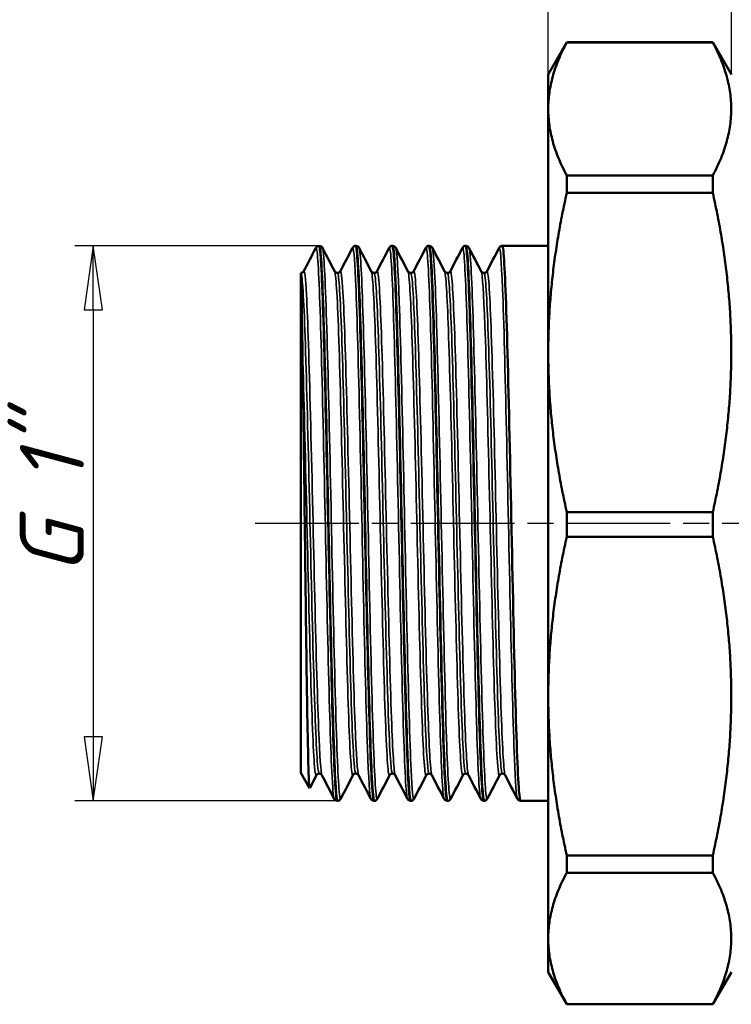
# Model space of a CAD drawing. Header units: millimetres. Extents: x 0 to 437, y -67 to 297.
# Tile 8 of 13: x 35 to 74, y 197 to 251. Entities that reach past the tile are written whole.
import ezdxf

# ---------------------------------------------------------------- set-up
doc = ezdxf.new("R2010")
doc.units = ezdxf.units.MM
doc.linetypes.add('CHAIN', pattern=[0.7087, 0.4724, -0.0591, 0.1181, -0.0591])
for name, color, linetype, lineweight in [('Видимые тонкие (ГОСТ)', 7, 'Continuous', 35), ('Видимый контур (ГОСТ)', 7, 'Continuous', 50), ('Осевая линия (ГОСТ)', 7, 'Continuous', 25), ('Размер (ГОСТ)', 7, 'Continuous', 25)]:
    doc.layers.add(name, color=color, linetype=linetype, lineweight=lineweight)
doc.styles.add('Обычный текст (ГОСТ)', font='GOST Common Italic.ttf')
doc.dimstyles.new('Обычный (ГОСТ)', dxfattribs={"dimtxt": 3.5, "dimasz": 3.5, "dimexe": 1, "dimexo": 0, "dimgap": 0.5, "dimtad": 1, "dimrnd": 1e-08, "dimtxsty": 'Обычный текст (ГОСТ)', "dimblk": 'Filled-1', "dimcen": 0.09, "dimdle": 15, "dimclrd": 256, "dimclre": 256, "dimclrt": 256, "dimazin": 2, "dimtfac": 0.714286, "dimtdec": 3, "dimtmove": 0, "dimatfit": 3, "dimfxl": 1, "dimtolj": 1, "dimlwd": 25, "dimlwe": 25, "dimarcsym": 0})

# ---------------------------------------------------------------- blocks, each defined once
blk = doc.blocks.new('Filled-1')
at = {"color": 0}
for p, q in [((0, 0), (-1, 0.143)), ((-1, 0.143), (-1, -0.143)), ((-1, 0), (0, 0)), ((-1, -0.143), (0, 0))]:
    blk.add_line(p, q, dxfattribs=at)
at = {"color": 0, "flags": 128}
blk.add_lwpolyline([(-1, -0.143), (0, 0), (-1, 0.143), (-1, -0.143)], dxfattribs=at)
at = {"color": 0}
blk.add_solid([(-1, -0.143), (0, 0), (-1, 0.143), (-1, -0.143)], dxfattribs=at)
blk = doc.blocks.new('*D11')
at = {"layer": 'Defpoints', "color": 0, "linetype": 'Continuous', "transparency": 16777216}
for p in [(64.313, 263.092), (64.313, 248.092), (74.313, 248.092)]:
    blk.add_point(p, dxfattribs=at)
at = {"layer": 'Размер (ГОСТ)', "linetype": 'Continuous', "lineweight": 25, "transparency": 16777216}
for p, q in [((64.313, 248.092), (64.313, 264.092)), ((74.313, 248.092), (74.313, 264.092)), ((60.813, 263.092), (57.313, 263.092)), ((64.313, 263.092), (67.813, 263.092)), ((70.813, 263.092), (67.813, 263.092)), ((74.313, 263.092), (70.813, 263.092)), ((77.813, 263.092), (81.313, 263.092))]:
    blk.add_line(p, q, dxfattribs=at)
at = {"layer": 'Размер (ГОСТ)', "linetype": 'Continuous', "lineweight": 25, "transparency": 16777216, "xscale": 3.5, "yscale": 3.5, "zscale": 3.5}
blk.add_blockref('Filled-1', (64.313, 263.092), dxfattribs=at)
at = {"layer": 'Размер (ГОСТ)', "linetype": 'Continuous', "lineweight": 25, "transparency": 16777216, "xscale": 3.5, "yscale": 3.5, "zscale": 3.5, "rotation": 180}
blk.add_blockref('Filled-1', (74.313, 263.092), dxfattribs=at)
at = {"layer": 'Размер (ГОСТ)', "linetype": 'Continuous', "lineweight": 25, "transparency": 16777216, "insert": (66.799, 267.092), "char_height": 3.5, "attachment_point": 1, "style": 'Обычный текст (ГОСТ)'}
blk.add_mtext('\\A1;10', dxfattribs=at)
blk = doc.blocks.new('*D15')
at = {"layer": 'Defpoints', "color": 0, "linetype": 'Continuous', "transparency": 16777216}
for p in [(51.821, 238.745), (39.479, 208.455), (52.804, 208.455)]:
    blk.add_point(p, dxfattribs=at)
at = {"layer": 'Размер (ГОСТ)', "linetype": 'Continuous', "lineweight": 25, "transparency": 16777216}
for p, q in [((51.821, 238.745), (38.479, 238.745)), ((39.479, 235.245), (39.479, 211.955)), ((52.804, 208.455), (38.479, 208.455))]:
    blk.add_line(p, q, dxfattribs=at)
at = {"layer": 'Размер (ГОСТ)', "linetype": 'Continuous', "lineweight": 25, "transparency": 16777216, "xscale": 3.5, "yscale": 3.5, "zscale": 3.5}
for p, rotation in [((39.479, 238.745), 90), ((39.479, 208.455), 270)]:
    blk.add_blockref('Filled-1', p, dxfattribs=dict(at, rotation=rotation))
at = {"layer": 'Размер (ГОСТ)', "linetype": 'Continuous', "lineweight": 25, "transparency": 16777216, "insert": (35.477, 218.694), "char_height": 3.5, "attachment_point": 1, "rotation": 90, "style": 'Обычный текст (ГОСТ)'}
blk.add_mtext('\\A1; \\fGOST Common|b0|i1;\\H3.5000;G 1"', dxfattribs=at)

msp = doc.modelspace()

# ---------------------------------------------------------------- linework, layer by layer
at = {"layer": 'Видимые тонкие (ГОСТ)'}
for points, knots in [([(51.635, 238.635), (51.708, 238.749), (51.78, 237.657), (51.852, 235.595), (51.925, 233.534), (51.997, 230.519), (52.069, 227.204), (52.141, 223.89), (52.213, 220.298), (52.286, 217.208), (52.358, 214.119), (52.43, 211.552), (52.502, 210.063), (52.546, 209.164), (52.59, 208.662), (52.633, 208.576)], [3.108305, 3.108305, 3.108305, 3.108305, 3.789479, 3.789479, 3.789479, 4.470439, 4.470439, 4.470439, 5.15119, 5.15119, 5.15119, 5.831735, 5.831735, 5.831735, 6.242562, 6.242562, 6.242562, 6.242562]), ([(51.992, 238.624), (52.018, 238.578), (52.043, 238.392), (52.068, 238.064), (52.14, 237.127), (52.212, 235.04), (52.284, 232.254), (52.356, 229.468), (52.428, 226.003), (52.5, 222.605), (52.572, 219.208), (52.645, 215.902), (52.717, 213.399), (52.789, 210.897), (52.861, 209.216), (52.933, 208.718), (52.953, 208.58), (52.972, 208.533), (52.992, 208.573)], [9.465401, 9.465401, 9.465401, 9.465401, 9.70337, 9.70337, 9.70337, 10.382643, 10.382643, 10.382643, 11.06174, 11.06174, 11.06174, 11.740668, 11.740668, 11.740668, 12.419428, 12.419428, 12.419428, 12.606993, 12.606993, 12.606993, 12.606993]), ([(53.633, 238.627), (53.689, 238.728), (53.745, 238.135), (53.801, 236.901), (53.873, 235.309), (53.945, 232.663), (54.017, 229.533), (54.089, 226.404), (54.161, 222.813), (54.233, 219.535), (54.305, 216.257), (54.377, 213.314), (54.449, 211.341), (54.511, 209.662), (54.572, 208.694), (54.633, 208.57)], [9.384155, 9.384155, 9.384155, 9.384155, 9.910913, 9.910913, 9.910913, 10.590132, 10.590132, 10.590132, 11.269177, 11.269177, 11.269177, 11.948053, 11.948053, 11.948053, 12.525748, 12.525748, 12.525748, 12.525748]), ([(53.992, 238.63), (53.999, 238.618), (54.006, 238.596), (54.012, 238.564), (54.084, 238.215), (54.156, 236.679), (54.228, 234.287), (54.3, 231.895), (54.372, 228.663), (54.444, 225.286), (54.516, 221.91), (54.587, 218.411), (54.659, 215.542), (54.731, 212.673), (54.803, 210.453), (54.875, 209.358), (54.914, 208.762), (54.953, 208.503), (54.992, 208.577)], [15.748586, 15.748586, 15.748586, 15.748586, 15.810871, 15.810871, 15.810871, 16.488715, 16.488715, 16.488715, 17.166419, 17.166419, 17.166419, 17.843989, 17.843989, 17.843989, 18.521427, 18.521427, 18.521427, 18.890179, 18.890179, 18.890179, 18.890179]), ([(55.633, 238.623), (55.67, 238.694), (55.708, 238.463), (55.745, 237.927), (55.817, 236.89), (55.889, 234.719), (55.96, 231.882), (56.032, 229.045), (56.104, 225.56), (56.176, 222.177), (56.248, 218.795), (56.32, 215.537), (56.392, 213.103), (56.467, 210.545), (56.543, 208.92), (56.619, 208.612), (56.623, 208.592), (56.628, 208.578), (56.633, 208.569)], [15.66734, 15.66734, 15.66734, 15.66734, 16.017974, 16.017974, 16.017974, 16.695775, 16.695775, 16.695775, 17.373438, 17.373438, 17.373438, 18.050967, 18.050967, 18.050967, 18.763146, 18.763146, 18.763146, 18.808933, 18.808933, 18.808933, 18.808933]), ([(55.992, 238.63), (56.056, 238.502), (56.119, 237.468), (56.183, 235.682), (56.255, 233.648), (56.327, 230.653), (56.399, 227.347), (56.471, 224.043), (56.544, 220.45), (56.616, 217.347), (56.688, 214.246), (56.76, 211.655), (56.832, 210.134), (56.886, 209.01), (56.939, 208.477), (56.992, 208.573)], [22.031771, 22.031771, 22.031771, 22.031771, 22.629433, 22.629433, 22.629433, 23.3102, 23.3102, 23.3102, 23.990559, 23.990559, 23.990559, 24.670526, 24.670526, 24.670526, 25.173364, 25.173364, 25.173364, 25.173364]), ([(57.633, 238.625), (57.658, 238.674), (57.682, 238.591), (57.707, 238.371), (57.779, 237.724), (57.851, 235.895), (57.924, 233.281), (57.995, 230.68), (58.067, 227.32), (58.139, 223.922), (58.211, 220.512), (58.284, 217.088), (58.356, 214.391), (58.428, 211.695), (58.5, 209.744), (58.572, 208.959), (58.592, 208.738), (58.613, 208.61), (58.633, 208.573)], [21.950526, 21.950526, 21.950526, 21.950526, 22.181761, 22.181761, 22.181761, 22.862805, 22.862805, 22.862805, 23.540485, 23.540485, 23.540485, 24.220709, 24.220709, 24.220709, 24.900547, 24.900547, 24.900547, 25.092118, 25.092118, 25.092118, 25.092118]), ([(57.992, 238.624), (58.038, 238.534), (58.083, 237.991), (58.129, 237.022), (58.2, 235.487), (58.272, 232.892), (58.344, 229.795), (58.416, 226.7), (58.488, 223.124), (58.56, 219.835), (58.632, 216.519), (58.705, 213.518), (58.777, 211.487), (58.849, 209.478), (58.921, 208.431), (58.992, 208.568)], [28.314957, 28.314957, 28.314957, 28.314957, 28.743002, 28.743002, 28.743002, 29.420675, 29.420675, 29.420675, 30.098083, 30.098083, 30.098083, 30.781038, 30.781038, 30.781038, 31.456549, 31.456549, 31.456549, 31.456549]), ([(59.633, 238.63), (59.64, 238.643), (59.646, 238.647), (59.652, 238.641), (59.724, 238.572), (59.796, 237.31), (59.868, 235.125), (59.94, 232.941), (60.012, 229.851), (60.084, 226.517), (60.158, 223.077), (60.232, 219.402), (60.307, 216.331), (60.379, 213.334), (60.451, 210.933), (60.524, 209.651), (60.56, 209.006), (60.597, 208.646), (60.633, 208.576)], [28.233711, 28.233711, 28.233711, 28.233711, 28.294507, 28.294507, 28.294507, 28.972364, 28.972364, 28.972364, 29.649946, 29.649946, 29.649946, 30.349368, 30.349368, 30.349368, 31.031962, 31.031962, 31.031962, 31.375304, 31.375304, 31.375304, 31.375304]), ([(59.992, 238.624), (60.02, 238.572), (60.048, 238.35), (60.076, 237.956), (60.148, 236.941), (60.22, 234.791), (60.292, 231.967), (60.364, 229.121), (60.437, 225.612), (60.509, 222.203), (60.581, 218.803), (60.653, 215.527), (60.726, 213.085), (60.798, 210.648), (60.87, 209.059), (60.942, 208.659), (60.959, 208.566), (60.976, 208.538), (60.992, 208.572)], [34.598142, 34.598142, 34.598142, 34.598142, 34.860943, 34.860943, 34.860943, 35.538561, 35.538561, 35.538561, 36.221316, 36.221316, 36.221316, 36.902246, 36.902246, 36.902246, 37.581616, 37.581616, 37.581616, 37.739735, 37.739735, 37.739735, 37.739735]), ([(61.633, 238.63), (61.696, 238.744), (61.759, 237.966), (61.822, 236.404), (61.894, 234.62), (61.966, 231.828), (62.038, 228.626), (62.11, 225.403), (62.182, 221.786), (62.255, 218.563), (62.327, 215.348), (62.399, 212.548), (62.471, 210.767), (62.525, 209.436), (62.579, 208.682), (62.633, 208.573)], [34.516896, 34.516896, 34.516896, 34.516896, 35.110212, 35.110212, 35.110212, 35.787636, 35.787636, 35.787636, 36.469695, 36.469695, 36.469695, 37.150026, 37.150026, 37.150026, 37.658489, 37.658489, 37.658489, 37.658489]), ([(50.838, 237.22), (50.912, 236.971), (50.986, 235.575), (51.06, 233.349), (51.134, 231.124), (51.208, 228.086), (51.282, 224.924), (51.356, 221.764), (51.43, 218.504), (51.504, 215.883), (51.578, 213.264), (51.652, 211.303), (51.726, 210.445), (51.755, 210.109), (51.784, 209.943), (51.813, 209.945)], [3.220011, 3.220011, 3.220011, 3.220011, 3.917755, 3.917755, 3.917755, 4.615276, 4.615276, 4.615276, 5.312577, 5.312577, 5.312577, 6.009663, 6.009663, 6.009663, 6.283185, 6.283185, 6.283185, 6.283185]), ([(50.965, 237.343), (51.016, 237.436), (51.067, 237.008), (51.118, 236.082), (51.192, 234.737), (51.266, 232.348), (51.339, 229.457), (51.413, 226.567), (51.487, 223.197), (51.561, 220.108), (51.635, 217.02), (51.709, 214.236), (51.783, 212.385), (51.843, 210.858), (51.904, 209.976), (51.965, 209.853)], [3.097195, 3.097195, 3.097195, 3.097195, 3.576419, 3.576419, 3.576419, 4.272763, 4.272763, 4.272763, 4.968887, 4.968887, 4.968887, 5.664794, 5.664794, 5.664794, 6.238787, 6.238787, 6.238787, 6.238787]), ([(52.66, 237.349), (52.663, 237.345), (52.665, 237.339), (52.667, 237.333), (52.741, 237.122), (52.815, 235.765), (52.888, 233.568), (52.962, 231.371), (53.036, 228.35), (53.109, 225.186), (53.183, 222.022), (53.257, 218.738), (53.33, 216.071), (53.404, 213.406), (53.478, 211.378), (53.551, 210.443), (53.588, 209.982), (53.624, 209.788), (53.66, 209.858)], [9.469176, 9.469176, 9.469176, 9.469176, 9.491045, 9.491045, 9.491045, 10.185652, 10.185652, 10.185652, 10.880076, 10.880076, 10.880076, 11.574319, 11.574319, 11.574319, 12.268388, 12.268388, 12.268388, 12.610769, 12.610769, 12.610769, 12.610769]), ([(52.813, 237.261), (52.82, 237.262), (52.827, 237.252), (52.834, 237.231), (52.908, 237.018), (52.982, 235.663), (53.056, 233.473), (53.129, 231.283), (53.203, 228.275), (53.277, 225.126), (53.351, 221.978), (53.425, 218.715), (53.498, 216.072), (53.572, 213.429), (53.646, 211.426), (53.72, 210.515), (53.751, 210.133), (53.782, 209.944), (53.813, 209.945)], [9.424778, 9.424778, 9.424778, 9.424778, 9.492026, 9.492026, 9.492026, 10.187914, 10.187914, 10.187914, 10.883619, 10.883619, 10.883619, 11.579143, 11.579143, 11.579143, 12.274491, 12.274491, 12.274491, 12.566371, 12.566371, 12.566371, 12.566371]), ([(52.965, 237.343), (53.014, 237.431), (53.062, 237.051), (53.11, 236.216), (53.184, 234.942), (53.258, 232.621), (53.331, 229.773), (53.405, 226.926), (53.479, 223.575), (53.552, 220.472), (53.626, 217.371), (53.7, 214.542), (53.773, 212.621), (53.837, 210.953), (53.901, 209.981), (53.965, 209.852)], [9.38038, 9.38038, 9.38038, 9.38038, 9.835942, 9.835942, 9.835942, 10.530457, 10.530457, 10.530457, 11.224791, 11.224791, 11.224791, 11.918947, 11.918947, 11.918947, 12.521973, 12.521973, 12.521973, 12.521973]), ([(54.66, 237.349), (54.732, 237.21), (54.804, 235.986), (54.876, 233.934), (54.949, 231.835), (55.023, 228.884), (55.096, 225.744), (55.17, 222.604), (55.243, 219.298), (55.317, 216.566), (55.393, 213.729), (55.469, 211.535), (55.546, 210.513), (55.584, 210.002), (55.622, 209.785), (55.66, 209.858)], [15.752361, 15.752361, 15.752361, 15.752361, 16.429355, 16.429355, 16.429355, 17.122315, 17.122315, 17.122315, 17.815133, 17.815133, 17.815133, 18.534682, 18.534682, 18.534682, 18.893954, 18.893954, 18.893954, 18.893954]), ([(54.813, 237.262), (54.817, 237.262), (54.821, 237.258), (54.826, 237.251), (54.899, 237.122), (54.973, 235.854), (55.047, 233.733), (55.12, 231.613), (55.194, 228.655), (55.268, 225.525), (55.341, 222.396), (55.415, 219.118), (55.489, 216.427), (55.565, 213.64), (55.641, 211.509), (55.718, 210.544), (55.749, 210.143), (55.781, 209.944), (55.813, 209.946)], [15.707963, 15.707963, 15.707963, 15.707963, 15.748743, 15.748743, 15.748743, 16.443125, 16.443125, 16.443125, 17.137361, 17.137361, 17.137361, 17.831454, 17.831454, 17.831454, 18.550493, 18.550493, 18.550493, 18.849556, 18.849556, 18.849556, 18.849556]), ([(54.965, 237.342), (55.009, 237.424), (55.054, 237.115), (55.098, 236.42), (55.171, 235.263), (55.245, 233.045), (55.319, 230.262), (55.392, 227.481), (55.466, 224.156), (55.539, 221.033), (55.613, 217.911), (55.686, 215.013), (55.76, 212.989), (55.828, 211.101), (55.897, 209.988), (55.965, 209.851)], [15.663565, 15.663565, 15.663565, 15.663565, 16.080396, 16.080396, 16.080396, 16.773429, 16.773429, 16.773429, 17.466318, 17.466318, 17.466318, 18.159067, 18.159067, 18.159067, 18.805158, 18.805158, 18.805158, 18.805158]), ([(56.66, 237.349), (56.733, 237.209), (56.806, 235.955), (56.878, 233.86), (56.952, 231.732), (57.026, 228.751), (57.1, 225.591), (57.174, 222.434), (57.247, 219.121), (57.321, 216.401), (57.395, 213.683), (57.469, 211.577), (57.543, 210.558), (57.582, 210.016), (57.621, 209.784), (57.66, 209.858)], [22.035547, 22.035547, 22.035547, 22.035547, 22.720701, 22.720701, 22.720701, 23.416723, 23.416723, 23.416723, 24.11232, 24.11232, 24.11232, 24.80751, 24.80751, 24.80751, 25.177139, 25.177139, 25.177139, 25.177139]), ([(56.813, 237.261), (56.819, 237.262), (56.824, 237.255), (56.83, 237.241), (56.904, 237.065), (56.978, 235.741), (57.052, 233.568), (57.126, 231.397), (57.2, 228.394), (57.274, 225.242), (57.348, 222.091), (57.422, 218.815), (57.496, 216.154), (57.57, 213.495), (57.644, 211.471), (57.718, 210.539), (57.749, 210.141), (57.781, 209.944), (57.813, 209.945)], [21.991149, 21.991149, 21.991149, 21.991149, 22.046424, 22.046424, 22.046424, 22.744158, 22.744158, 22.744158, 23.441449, 23.441449, 23.441449, 24.138315, 24.138315, 24.138315, 24.834774, 24.834774, 24.834774, 25.132741, 25.132741, 25.132741, 25.132741]), ([(56.965, 237.342), (57.009, 237.423), (57.052, 237.127), (57.096, 236.456), (57.169, 235.316), (57.243, 233.101), (57.317, 230.312), (57.391, 227.525), (57.465, 224.187), (57.539, 221.05), (57.612, 217.914), (57.686, 215.005), (57.76, 212.976), (57.828, 211.096), (57.897, 209.986), (57.965, 209.85)], [21.946751, 21.946751, 21.946751, 21.946751, 22.356234, 22.356234, 22.356234, 23.052485, 23.052485, 23.052485, 23.748302, 23.748302, 23.748302, 24.443703, 24.443703, 24.443703, 25.088343, 25.088343, 25.088343, 25.088343]), ([(58.66, 237.349), (58.729, 237.212), (58.799, 236.076), (58.868, 234.155), (58.941, 232.116), (59.015, 229.207), (59.088, 226.08), (59.163, 222.926), (59.237, 219.574), (59.311, 216.788), (59.385, 214.006), (59.459, 211.808), (59.533, 210.695), (59.575, 210.058), (59.618, 209.778), (59.66, 209.858)], [28.318732, 28.318732, 28.318732, 28.318732, 28.971075, 28.971075, 28.971075, 29.663897, 29.663897, 29.663897, 30.362871, 30.362871, 30.362871, 31.060798, 31.060798, 31.060798, 31.460324, 31.460324, 31.460324, 31.460324]), ([(58.813, 237.262), (58.817, 237.262), (58.821, 237.259), (58.825, 237.252), (58.898, 237.135), (58.972, 235.878), (59.046, 233.766), (59.119, 231.654), (59.193, 228.703), (59.267, 225.575), (59.341, 222.42), (59.415, 219.109), (59.489, 216.399), (59.564, 213.693), (59.638, 211.607), (59.712, 210.616), (59.746, 210.167), (59.779, 209.945), (59.813, 209.946)], [28.274334, 28.274334, 28.274334, 28.274334, 28.311559, 28.311559, 28.311559, 29.005934, 29.005934, 29.005934, 29.700021, 29.700021, 29.700021, 30.400228, 30.400228, 30.400228, 31.09939, 31.09939, 31.09939, 31.415927, 31.415927, 31.415927, 31.415927]), ([(58.965, 237.341), (59.005, 237.417), (59.046, 237.172), (59.086, 236.602), (59.159, 235.56), (59.233, 233.441), (59.306, 230.721), (59.383, 227.889), (59.459, 224.428), (59.536, 221.171), (59.61, 218.017), (59.684, 215.08), (59.758, 213.028), (59.827, 211.117), (59.896, 209.987), (59.965, 209.85)], [28.229936, 28.229936, 28.229936, 28.229936, 28.608344, 28.608344, 28.608344, 29.301314, 29.301314, 29.301314, 30.022526, 30.022526, 30.022526, 30.720954, 30.720954, 30.720954, 31.371529, 31.371529, 31.371529, 31.371529]), ([(60.66, 237.349), (60.727, 237.215), (60.794, 236.16), (60.86, 234.363), (60.935, 232.358), (61.009, 229.444), (61.083, 226.289), (61.157, 223.153), (61.231, 219.803), (61.305, 216.997), (61.379, 214.198), (61.453, 211.963), (61.527, 210.794), (61.571, 210.088), (61.616, 209.775), (61.66, 209.857)], [34.601917, 34.601917, 34.601917, 34.601917, 35.230356, 35.230356, 35.230356, 35.93165, 35.93165, 35.93165, 36.628654, 36.628654, 36.628654, 37.323914, 37.323914, 37.323914, 37.74351, 37.74351, 37.74351, 37.74351]), ([(60.813, 237.262), (60.815, 237.262), (60.818, 237.261), (60.821, 237.258), (60.894, 237.18), (60.968, 235.964), (61.042, 233.881), (61.116, 231.782), (61.19, 228.817), (61.264, 225.665), (61.338, 222.522), (61.413, 219.217), (61.487, 216.5), (61.561, 213.791), (61.634, 211.687), (61.708, 210.666), (61.743, 210.184), (61.778, 209.945), (61.813, 209.946)], [34.557519, 34.557519, 34.557519, 34.557519, 34.582, 34.582, 34.582, 35.27637, 35.27637, 35.27637, 35.976559, 35.976559, 35.976559, 36.674729, 36.674729, 36.674729, 37.371166, 37.371166, 37.371166, 37.699112, 37.699112, 37.699112, 37.699112]), ([(60.965, 237.341), (61.006, 237.418), (61.046, 237.17), (61.086, 236.597), (61.16, 235.551), (61.233, 233.429), (61.307, 230.708), (61.381, 227.965), (61.455, 224.635), (61.529, 221.471), (61.603, 218.316), (61.677, 215.351), (61.75, 213.247), (61.822, 211.206), (61.894, 209.989), (61.965, 209.85)], [34.513121, 34.513121, 34.513121, 34.513121, 34.892798, 34.892798, 34.892798, 35.585631, 35.585631, 35.585631, 36.283605, 36.283605, 36.283605, 36.979693, 36.979693, 36.979693, 37.654714, 37.654714, 37.654714, 37.654714]), ([(50.896, 233.331), (50.97, 231.072), (51.044, 228.006), (51.118, 224.824), (51.192, 221.644), (51.265, 218.373), (51.339, 215.75), (51.413, 213.128), (51.487, 211.173), (51.561, 210.328), (51.594, 209.948), (51.627, 209.793), (51.66, 209.858)], [3.927055, 3.927055, 3.927055, 3.927055, 4.623288, 4.623288, 4.623288, 5.319302, 5.319302, 5.319302, 6.015102, 6.015102, 6.015102, 6.327583, 6.327583, 6.327583, 6.327583])]:
    msp.add_open_spline(points, degree=3, knots=knots, dxfattribs=at)
at = {"layer": 'Видимый контур (ГОСТ)'}
for p, q in [((64.313, 248.092), (65.328, 249.85)), ((65.328, 249.839), (65.328, 249.85)), ((65.328, 249.85), (73.298, 249.85)), ((65.328, 249.839), (73.298, 249.839)), ((73.298, 249.85), (73.298, 249.839)), ((74.313, 248.092), (73.298, 249.85)), ((64.313, 248.092), (64.313, 199.108)), ((65.328, 241.637), (65.328, 242.585)), ((65.328, 242.585), (73.298, 242.585)), ((73.298, 242.585), (73.298, 241.637)), ((65.328, 241.637), (73.298, 241.637)), ((51.821, 238.745), (51.805, 238.745)), ((53.821, 238.745), (53.805, 238.745)), ((55.821, 238.745), (55.805, 238.745)), ((57.821, 238.745), (57.805, 238.745)), ((59.821, 238.745), (59.805, 238.745)), ((61.821, 238.745), (61.805, 238.745)), ((63.805, 238.745), (61.821, 238.745)), ((64.313, 238.745), (63.805, 238.745)), ((50.813, 237.219), (50.839, 237.264)), ((50.813, 237.219), (50.813, 209.98)), ((65.328, 222.868), (65.328, 224.206)), ((65.328, 224.206), (73.298, 224.206)), ((73.298, 224.206), (73.298, 222.868)), ((65.328, 222.868), (73.298, 222.868)), ((50.813, 209.98), (51.29, 209.153)), ((51.66, 209.85), (51.298, 209.154)), ((52.821, 208.455), (52.805, 208.455)), ((54.821, 208.455), (54.805, 208.455)), ((56.821, 208.455), (56.805, 208.455)), ((58.821, 208.455), (58.805, 208.455)), ((60.821, 208.455), (60.805, 208.455)), ((64.313, 208.455), (62.805, 208.455)), ((65.328, 204.528), (65.328, 205.472)), ((65.328, 205.472), (73.298, 205.472)), ((73.298, 205.472), (73.298, 204.528)), ((65.328, 204.528), (73.298, 204.528)), ((64.313, 199.108), (65.328, 197.35)), ((74.313, 199.108), (73.298, 197.35)), ((65.328, 197.35), (65.328, 197.357)), ((65.328, 197.357), (73.298, 197.357)), ((65.328, 197.35), (73.298, 197.35)), ((73.298, 197.357), (73.298, 197.35))]:
    msp.add_line(p, q, dxfattribs=at)
for points in [[(65.328, 249.839), (63.374, 246.212), (65.328, 242.585)], [(73.298, 242.585), (75.251, 246.212), (73.298, 249.839)], [(65.328, 241.637), (63.374, 232.922), (65.328, 224.206)], [(73.298, 224.206), (75.251, 232.922), (73.298, 241.637)], [(65.328, 222.868), (63.374, 214.17), (65.328, 205.472)], [(73.298, 205.472), (75.251, 214.17), (73.298, 222.868)], [(65.328, 204.528), (63.374, 200.942), (65.328, 197.357)], [(73.298, 197.357), (75.251, 200.942), (73.298, 204.528)]]:
    msp.add_rational_spline(points, [1.00023554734, 1.07168094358, 1.00023554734], degree=2, dxfattribs=at)
for points in [[(50.965, 237.349), (51.181, 237.763), (51.396, 238.176), (51.611, 238.59)], [(51.635, 238.635), (51.627, 238.62), (51.619, 238.605), (51.611, 238.59)], [(51.992, 238.631), (52.215, 238.204), (52.438, 237.777), (52.66, 237.349)], [(52.965, 237.349), (53.188, 237.777), (53.411, 238.204), (53.633, 238.631)], [(53.992, 238.631), (54.215, 238.204), (54.438, 237.777), (54.66, 237.349)], [(54.965, 237.349), (55.188, 237.777), (55.411, 238.204), (55.633, 238.631)], [(55.992, 238.631), (56.215, 238.204), (56.438, 237.777), (56.66, 237.349)], [(56.965, 237.349), (57.188, 237.777), (57.411, 238.204), (57.633, 238.631)], [(57.992, 238.631), (58.215, 238.204), (58.438, 237.777), (58.66, 237.349)], [(58.965, 237.349), (59.188, 237.777), (59.411, 238.204), (59.633, 238.631)], [(59.992, 238.631), (60.215, 238.204), (60.438, 237.777), (60.66, 237.349)], [(60.965, 237.349), (61.188, 237.777), (61.411, 238.204), (61.633, 238.631)], [(50.839, 237.264), (50.838, 237.264), (50.838, 237.251), (50.838, 237.22)], [(52.633, 208.568), (52.411, 208.995), (52.188, 209.423), (51.965, 209.85)], [(53.66, 209.85), (53.438, 209.423), (53.215, 208.995), (52.992, 208.568)], [(54.633, 208.568), (54.411, 208.995), (54.188, 209.423), (53.965, 209.85)], [(55.66, 209.85), (55.438, 209.423), (55.215, 208.995), (54.992, 208.568)], [(56.633, 208.568), (56.411, 208.995), (56.188, 209.423), (55.965, 209.85)], [(57.66, 209.85), (57.438, 209.423), (57.215, 208.995), (56.992, 208.568)], [(58.633, 208.568), (58.411, 208.995), (58.188, 209.423), (57.965, 209.85)], [(59.66, 209.85), (59.438, 209.423), (59.215, 208.995), (58.992, 208.568)], [(60.633, 208.568), (60.411, 208.995), (60.188, 209.423), (59.965, 209.85)], [(61.66, 209.85), (61.438, 209.423), (61.215, 208.995), (60.992, 208.568)], [(62.633, 208.568), (62.411, 208.995), (62.188, 209.423), (61.965, 209.85)]]:
    msp.add_open_spline(points, degree=3, dxfattribs=at)
for points, knots in [([(51.644, 238.649), (51.643, 238.649), (51.643, 238.648), (51.642, 238.646), (51.641, 238.646), (51.641, 238.645), (51.64, 238.644), (51.64, 238.643), (51.64, 238.643), (51.639, 238.642), (51.639, 238.642), (51.638, 238.641), (51.638, 238.64), (51.637, 238.638), (51.636, 238.637), (51.635, 238.635)], [-0.00355675, -0.00355675, -0.00355675, -0.00355675, -0.00259725, -0.00259725, -0.002155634, -0.002155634, -0.001904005, -0.001904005, -0.00169461, -0.00169461, -0.001456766, -0.001456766, -0.001083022, -0.001083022, 0, 0, 0, 0]), ([(51.644, 238.649), (51.653, 238.664), (51.666, 238.682), (51.716, 238.722), (51.758, 238.743), (51.804, 238.745)], [0, 0, 0, 0, 0.02563133, 0.02563133, 0.05261343, 0.05261343, 0.05261343, 0.05261343]), ([(51.804, 238.736), (51.84, 238.738), (51.875, 238.466), (51.91, 237.921), (51.982, 236.804), (52.055, 234.547), (52.127, 231.638), (52.199, 228.73), (52.271, 225.19), (52.343, 221.783), (52.415, 218.378), (52.487, 215.129), (52.559, 212.738), (52.631, 210.348), (52.703, 208.833), (52.776, 208.518), (52.785, 208.476), (52.795, 208.455), (52.805, 208.456)], [3.140701, 3.140701, 3.140701, 3.140701, 3.472987, 3.472987, 3.472987, 4.152908, 4.152908, 4.152908, 4.832618, 4.832618, 4.832618, 5.512122, 5.512122, 5.512122, 6.191422, 6.191422, 6.191422, 6.283185, 6.283185, 6.283185, 6.283185]), ([(51.821, 238.745), (51.861, 238.743), (51.899, 238.727), (51.947, 238.695), (51.961, 238.678), (51.981, 238.652), (51.987, 238.641), (51.992, 238.631)], [0, 0, 0, 0, 0.02314526, 0.02314526, 0.0445563, 0.0445563, 0.06388732, 0.06388732, 0.06388732, 0.06388732]), ([(52.821, 208.462), (52.796, 208.458), (52.77, 208.597), (52.745, 208.882), (52.673, 209.688), (52.601, 211.656), (52.529, 214.365), (52.457, 217.092), (52.385, 220.55), (52.312, 223.989), (52.241, 227.412), (52.169, 230.791), (52.097, 233.401), (52.024, 236.022), (51.952, 237.848), (51.88, 238.483), (51.86, 238.657), (51.84, 238.742), (51.821, 238.741)], [-12.567262, -12.567262, -12.567262, -12.567262, -12.328312, -12.328312, -12.328312, -11.651304, -11.651304, -11.651304, -10.969837, -10.969837, -10.969837, -10.291708, -10.291708, -10.291708, -9.610762, -9.610762, -9.610762, -9.424778, -9.424778, -9.424778, -9.424778]), ([(53.633, 238.631), (53.641, 238.647), (53.652, 238.666), (53.688, 238.7), (53.704, 238.713), (53.747, 238.735), (53.775, 238.743), (53.804, 238.745)], [0, 0, 0, 0, 0.03103662, 0.03103662, 0.04718856, 0.04718856, 0.06391923, 0.06391923, 0.06391923, 0.06391923]), ([(53.804, 238.74), (53.822, 238.743), (53.839, 238.68), (53.856, 238.551), (53.928, 238.004), (54, 236.272), (54.072, 233.726), (54.144, 231.181), (54.216, 227.841), (54.287, 224.423), (54.359, 221.006), (54.431, 217.536), (54.503, 214.758), (54.575, 211.98), (54.647, 209.914), (54.719, 209.002), (54.748, 208.639), (54.776, 208.461), (54.805, 208.462)], [9.423887, 9.423887, 9.423887, 9.423887, 9.585024, 9.585024, 9.585024, 10.263193, 10.263193, 10.263193, 10.941186, 10.941186, 10.941186, 11.619009, 11.619009, 11.619009, 12.296665, 12.296665, 12.296665, 12.566371, 12.566371, 12.566371, 12.566371]), ([(54.821, 208.462), (54.777, 208.463), (54.733, 208.888), (54.689, 209.724), (54.617, 211.1), (54.545, 213.58), (54.473, 216.627), (54.401, 219.671), (54.329, 223.26), (54.257, 226.62), (54.185, 229.976), (54.113, 233.08), (54.041, 235.265), (53.969, 237.447), (53.897, 238.696), (53.825, 238.743), (53.824, 238.744), (53.822, 238.745), (53.821, 238.745)], [-18.850447, -18.850447, -18.850447, -18.850447, -18.437198, -18.437198, -18.437198, -17.75719, -17.75719, -17.75719, -17.078008, -17.078008, -17.078008, -16.399588, -16.399588, -16.399588, -15.721865, -15.721865, -15.721865, -15.707963, -15.707963, -15.707963, -15.707963]), ([(53.821, 238.745), (53.861, 238.743), (53.899, 238.727), (53.947, 238.695), (53.961, 238.678), (53.981, 238.652), (53.987, 238.641), (53.992, 238.631)], [0, 0, 0, 0, 0.02314526, 0.02314526, 0.0445563, 0.0445563, 0.06388732, 0.06388732, 0.06388732, 0.06388732]), ([(55.633, 238.631), (55.641, 238.647), (55.652, 238.666), (55.688, 238.7), (55.704, 238.713), (55.747, 238.735), (55.775, 238.743), (55.804, 238.745)], [0, 0, 0, 0, 0.03103662, 0.03103662, 0.04718856, 0.04718856, 0.06391923, 0.06391923, 0.06391923, 0.06391923]), ([(55.804, 238.745), (55.874, 238.745), (55.943, 237.64), (56.012, 235.644), (56.084, 233.573), (56.156, 230.557), (56.227, 227.241), (56.299, 223.927), (56.371, 220.335), (56.443, 217.236), (56.515, 214.138), (56.586, 211.553), (56.658, 210.035), (56.707, 209), (56.756, 208.467), (56.805, 208.462)], [15.707072, 15.707072, 15.707072, 15.707072, 16.35932, 16.35932, 16.35932, 17.035919, 17.035919, 17.035919, 17.712382, 17.712382, 17.712382, 18.388713, 18.388713, 18.388713, 18.849556, 18.849556, 18.849556, 18.849556]), ([(55.821, 238.745), (55.861, 238.743), (55.899, 238.727), (55.947, 238.695), (55.961, 238.678), (55.981, 238.652), (55.987, 238.641), (55.992, 238.631)], [0, 0, 0, 0, 0.02314526, 0.02314526, 0.0445563, 0.0445563, 0.06388732, 0.06388732, 0.06388732, 0.06388732]), ([(56.821, 208.456), (56.758, 208.46), (56.695, 209.364), (56.632, 211.038), (56.56, 212.95), (56.488, 215.853), (56.416, 219.124), (56.344, 222.392), (56.272, 226.005), (56.2, 229.186), (56.129, 232.364), (56.057, 235.089), (55.985, 236.776), (55.93, 238.059), (55.875, 238.734), (55.821, 238.74)], [-25.133633, -25.133633, -25.133633, -25.133633, -24.540074, -24.540074, -24.540074, -23.861965, -23.861965, -23.861965, -23.184198, -23.184198, -23.184198, -22.506759, -22.506759, -22.506759, -21.991149, -21.991149, -21.991149, -21.991149]), ([(57.633, 238.631), (57.641, 238.647), (57.652, 238.666), (57.688, 238.7), (57.704, 238.713), (57.747, 238.735), (57.775, 238.743), (57.804, 238.745)], [0, 0, 0, 0, 0.03103662, 0.03103662, 0.04718856, 0.04718856, 0.06391923, 0.06391923, 0.06391923, 0.06391923]), ([(57.804, 238.74), (57.858, 238.736), (57.912, 238.091), (57.965, 236.858), (58.037, 235.2), (58.11, 232.488), (58.182, 229.31), (58.254, 226.134), (58.326, 222.514), (58.398, 219.23), (58.47, 215.948), (58.542, 213.026), (58.614, 211.093), (58.678, 209.387), (58.741, 208.462), (58.805, 208.456)], [21.990257, 21.990257, 21.990257, 21.990257, 22.495615, 22.495615, 22.495615, 23.175326, 23.175326, 23.175326, 23.854627, 23.854627, 23.854627, 24.533535, 24.533535, 24.533535, 25.132741, 25.132741, 25.132741, 25.132741]), ([(57.821, 238.745), (57.861, 238.743), (57.899, 238.727), (57.947, 238.695), (57.961, 238.678), (57.981, 238.652), (57.987, 238.641), (57.992, 238.631)], [0, 0, 0, 0, 0.02314526, 0.02314526, 0.0445563, 0.0445563, 0.06388732, 0.06388732, 0.06388732, 0.06388732]), ([(58.821, 208.455), (58.815, 208.455), (58.809, 208.463), (58.803, 208.479), (58.729, 208.679), (58.654, 210.154), (58.58, 212.568), (58.508, 214.926), (58.436, 218.163), (58.363, 221.575), (58.291, 224.984), (58.219, 228.544), (58.146, 231.481), (58.074, 234.417), (58.002, 236.711), (57.93, 237.865), (57.893, 238.446), (57.857, 238.736), (57.821, 238.736)], [-31.416818, -31.416818, -31.416818, -31.416818, -31.35905, -31.35905, -31.35905, -30.661142, -30.661142, -30.661142, -29.97922, -29.97922, -29.97922, -29.297787, -29.297787, -29.297787, -28.616827, -28.616827, -28.616827, -28.274334, -28.274334, -28.274334, -28.274334]), ([(59.633, 238.631), (59.641, 238.647), (59.652, 238.666), (59.688, 238.7), (59.704, 238.713), (59.747, 238.735), (59.775, 238.743), (59.804, 238.745)], [0, 0, 0, 0, 0.03103662, 0.03103662, 0.04718856, 0.04718856, 0.06391923, 0.06391923, 0.06391923, 0.06391923]), ([(59.804, 238.736), (59.839, 238.738), (59.874, 238.477), (59.908, 237.95), (59.98, 236.859), (60.052, 234.636), (60.124, 231.759), (60.195, 228.882), (60.267, 225.371), (60.339, 221.976), (60.411, 218.553), (60.484, 215.272), (60.556, 212.847), (60.628, 210.426), (60.701, 208.875), (60.773, 208.531), (60.783, 208.48), (60.794, 208.456), (60.805, 208.457)], [28.273443, 28.273443, 28.273443, 28.273443, 28.599611, 28.599611, 28.599611, 29.27621, 29.27621, 29.27621, 29.952542, 29.952542, 29.952542, 30.634568, 30.634568, 30.634568, 31.315624, 31.315624, 31.315624, 31.415927, 31.415927, 31.415927, 31.415927]), ([(59.821, 238.745), (59.861, 238.743), (59.899, 238.727), (59.947, 238.695), (59.961, 238.678), (59.981, 238.652), (59.987, 238.641), (59.992, 238.631)], [0, 0, 0, 0, 0.02314526, 0.02314526, 0.0445563, 0.0445563, 0.06388732, 0.06388732, 0.06388732, 0.06388732]), ([(60.821, 208.462), (60.795, 208.459), (60.768, 208.61), (60.742, 208.919), (60.67, 209.759), (60.598, 211.761), (60.526, 214.493), (60.454, 217.226), (60.382, 220.67), (60.31, 224.088), (60.239, 227.504), (60.167, 230.871), (60.095, 233.464), (60.023, 236.058), (59.951, 237.861), (59.879, 238.488), (59.86, 238.659), (59.84, 238.742), (59.821, 238.74)], [-37.700003, -37.700003, -37.700003, -37.700003, -37.450868, -37.450868, -37.450868, -36.773403, -36.773403, -36.773403, -36.096096, -36.096096, -36.096096, -35.418944, -35.418944, -35.418944, -34.741942, -34.741942, -34.741942, -34.557519, -34.557519, -34.557519, -34.557519]), ([(61.633, 238.631), (61.641, 238.647), (61.652, 238.666), (61.688, 238.7), (61.704, 238.713), (61.747, 238.735), (61.775, 238.743), (61.804, 238.745)], [0, 0, 0, 0, 0.03103662, 0.03103662, 0.04718856, 0.04718856, 0.06391923, 0.06391923, 0.06391923, 0.06391923]), ([(61.804, 238.741), (61.821, 238.743), (61.837, 238.688), (61.853, 238.572), (61.925, 238.058), (61.996, 236.361), (62.068, 233.846), (62.141, 231.31), (62.213, 227.96), (62.285, 224.523), (62.358, 221.095), (62.43, 217.606), (62.502, 214.81), (62.574, 212.02), (62.646, 209.939), (62.718, 209.016), (62.747, 208.644), (62.776, 208.461), (62.805, 208.462)], [34.556628, 34.556628, 34.556628, 34.556628, 34.708661, 34.708661, 34.708661, 35.385269, 35.385269, 35.385269, 36.067328, 36.067328, 36.067328, 36.747509, 36.747509, 36.747509, 37.426075, 37.426075, 37.426075, 37.699112, 37.699112, 37.699112, 37.699112]), ([(50.838, 237.22), (50.838, 237.092), (50.844, 236.688), (50.863, 235.356), (50.876, 234.448), (50.896, 233.331)], [-0.9728064, -0.9728064, -0.9728064, -0.9728064, -0.4841837, -0.4841837, 0, 0, 0, 0]), ([(50.839, 237.264), (50.877, 237.269), (50.908, 237.287), (50.944, 237.317), (50.953, 237.329), (50.962, 237.343), (50.964, 237.347), (50.965, 237.349)], [0, 0, 0, 0, 0.02386912, 0.02386912, 0.04598595, 0.04598595, 0.05903539, 0.05903539, 0.05903539, 0.05903539]), ([(52.66, 237.349), (52.664, 237.342), (52.67, 237.33), (52.701, 237.3), (52.716, 237.289), (52.757, 237.269), (52.785, 237.262), (52.813, 237.262)], [0, 0, 0, 0, 0.03112955, 0.03112955, 0.0474541, 0.0474541, 0.06438778, 0.06438778, 0.06438778, 0.06438778]), ([(52.813, 237.262), (52.852, 237.262), (52.89, 237.277), (52.934, 237.306), (52.945, 237.32), (52.959, 237.339), (52.963, 237.345), (52.965, 237.349)], [0, 0, 0, 0, 0.02401448, 0.02401448, 0.04491316, 0.04491316, 0.06436013, 0.06436013, 0.06436013, 0.06436013]), ([(54.66, 237.349), (54.664, 237.342), (54.67, 237.33), (54.701, 237.3), (54.716, 237.289), (54.757, 237.269), (54.785, 237.262), (54.813, 237.262)], [0, 0, 0, 0, 0.03112955, 0.03112955, 0.0474541, 0.0474541, 0.06438778, 0.06438778, 0.06438778, 0.06438778]), ([(54.813, 237.262), (54.852, 237.262), (54.89, 237.277), (54.934, 237.306), (54.945, 237.32), (54.959, 237.339), (54.963, 237.345), (54.965, 237.349)], [0, 0, 0, 0, 0.02401448, 0.02401448, 0.04491316, 0.04491316, 0.06436013, 0.06436013, 0.06436013, 0.06436013]), ([(56.66, 237.349), (56.664, 237.342), (56.67, 237.33), (56.701, 237.3), (56.716, 237.289), (56.757, 237.269), (56.785, 237.262), (56.813, 237.262)], [0, 0, 0, 0, 0.03112955, 0.03112955, 0.0474541, 0.0474541, 0.06438778, 0.06438778, 0.06438778, 0.06438778]), ([(56.813, 237.262), (56.852, 237.262), (56.89, 237.277), (56.934, 237.306), (56.945, 237.32), (56.959, 237.339), (56.963, 237.345), (56.965, 237.349)], [0, 0, 0, 0, 0.02401448, 0.02401448, 0.04491316, 0.04491316, 0.06436013, 0.06436013, 0.06436013, 0.06436013]), ([(58.66, 237.349), (58.664, 237.342), (58.67, 237.33), (58.701, 237.3), (58.716, 237.289), (58.757, 237.269), (58.785, 237.262), (58.813, 237.262)], [0, 0, 0, 0, 0.03112955, 0.03112955, 0.0474541, 0.0474541, 0.06438778, 0.06438778, 0.06438778, 0.06438778]), ([(58.813, 237.262), (58.852, 237.262), (58.89, 237.277), (58.934, 237.306), (58.945, 237.32), (58.959, 237.339), (58.963, 237.345), (58.965, 237.349)], [0, 0, 0, 0, 0.02401448, 0.02401448, 0.04491316, 0.04491316, 0.06436013, 0.06436013, 0.06436013, 0.06436013]), ([(60.66, 237.349), (60.664, 237.342), (60.67, 237.33), (60.701, 237.3), (60.716, 237.289), (60.757, 237.269), (60.785, 237.262), (60.813, 237.262)], [0, 0, 0, 0, 0.03112955, 0.03112955, 0.0474541, 0.0474541, 0.06438778, 0.06438778, 0.06438778, 0.06438778]), ([(60.813, 237.262), (60.852, 237.262), (60.89, 237.277), (60.934, 237.306), (60.945, 237.32), (60.959, 237.339), (60.963, 237.345), (60.965, 237.349)], [0, 0, 0, 0, 0.02401448, 0.02401448, 0.04491316, 0.04491316, 0.06436013, 0.06436013, 0.06436013, 0.06436013]), ([(50.896, 233.331), (50.911, 232.495), (50.925, 231.548), (50.955, 229.475), (50.969, 228.357), (51.006, 225.443), (51.027, 223.614), (51.071, 219.982), (51.092, 218.215), (51.136, 214.978), (51.158, 213.542), (51.201, 211.196), (51.223, 210.313), (51.262, 209.327), (51.28, 209.12), (51.298, 209.154)], [-6.388937, -6.388937, -6.388937, -6.388937, -6.025847, -6.025847, -5.660779, -5.660779, -5.114139, -5.114139, -4.563178, -4.563178, -4.007896, -4.007896, -3.448294, -3.448294, -2.989354, -2.989354, -2.989354, -2.989354]), ([(51.813, 209.937), (51.773, 209.937), (51.736, 209.923), (51.692, 209.893), (51.68, 209.879), (51.666, 209.861), (51.662, 209.854), (51.66, 209.85)], [0, 0, 0, 0, 0.02401448, 0.02401448, 0.04491316, 0.04491316, 0.06436013, 0.06436013, 0.06436013, 0.06436013]), ([(51.965, 209.85), (51.962, 209.857), (51.955, 209.87), (51.925, 209.899), (51.91, 209.911), (51.868, 209.93), (51.841, 209.937), (51.813, 209.937)], [0, 0, 0, 0, 0.03112955, 0.03112955, 0.0474541, 0.0474541, 0.06438778, 0.06438778, 0.06438778, 0.06438778]), ([(53.813, 209.937), (53.773, 209.937), (53.736, 209.923), (53.692, 209.893), (53.68, 209.879), (53.666, 209.861), (53.662, 209.854), (53.66, 209.85)], [0, 0, 0, 0, 0.02401448, 0.02401448, 0.04491316, 0.04491316, 0.06436013, 0.06436013, 0.06436013, 0.06436013]), ([(53.965, 209.85), (53.962, 209.857), (53.955, 209.87), (53.925, 209.899), (53.91, 209.911), (53.868, 209.93), (53.841, 209.937), (53.813, 209.937)], [0, 0, 0, 0, 0.03112955, 0.03112955, 0.0474541, 0.0474541, 0.06438778, 0.06438778, 0.06438778, 0.06438778]), ([(55.813, 209.937), (55.773, 209.937), (55.736, 209.923), (55.692, 209.893), (55.68, 209.879), (55.666, 209.861), (55.662, 209.854), (55.66, 209.85)], [0, 0, 0, 0, 0.02401448, 0.02401448, 0.04491316, 0.04491316, 0.06436013, 0.06436013, 0.06436013, 0.06436013]), ([(55.965, 209.85), (55.962, 209.857), (55.955, 209.87), (55.925, 209.899), (55.91, 209.911), (55.868, 209.93), (55.841, 209.937), (55.813, 209.937)], [0, 0, 0, 0, 0.03112955, 0.03112955, 0.0474541, 0.0474541, 0.06438778, 0.06438778, 0.06438778, 0.06438778]), ([(57.813, 209.937), (57.773, 209.937), (57.736, 209.923), (57.692, 209.893), (57.68, 209.879), (57.666, 209.861), (57.662, 209.854), (57.66, 209.85)], [0, 0, 0, 0, 0.02401448, 0.02401448, 0.04491316, 0.04491316, 0.06436013, 0.06436013, 0.06436013, 0.06436013]), ([(57.965, 209.85), (57.962, 209.857), (57.955, 209.87), (57.925, 209.899), (57.91, 209.911), (57.868, 209.93), (57.841, 209.937), (57.813, 209.937)], [0, 0, 0, 0, 0.03112955, 0.03112955, 0.0474541, 0.0474541, 0.06438778, 0.06438778, 0.06438778, 0.06438778]), ([(59.813, 209.937), (59.773, 209.937), (59.736, 209.923), (59.692, 209.893), (59.68, 209.879), (59.666, 209.861), (59.662, 209.854), (59.66, 209.85)], [0, 0, 0, 0, 0.02401448, 0.02401448, 0.04491316, 0.04491316, 0.06436013, 0.06436013, 0.06436013, 0.06436013]), ([(59.965, 209.85), (59.962, 209.857), (59.955, 209.87), (59.925, 209.899), (59.91, 209.911), (59.868, 209.93), (59.841, 209.937), (59.813, 209.937)], [0, 0, 0, 0, 0.03112955, 0.03112955, 0.0474541, 0.0474541, 0.06438778, 0.06438778, 0.06438778, 0.06438778]), ([(61.813, 209.937), (61.773, 209.937), (61.736, 209.923), (61.692, 209.893), (61.68, 209.879), (61.666, 209.861), (61.662, 209.854), (61.66, 209.85)], [0, 0, 0, 0, 0.02401448, 0.02401448, 0.04491316, 0.04491316, 0.06436013, 0.06436013, 0.06436013, 0.06436013]), ([(61.965, 209.85), (61.962, 209.857), (61.955, 209.87), (61.925, 209.899), (61.91, 209.911), (61.868, 209.93), (61.841, 209.937), (61.813, 209.937)], [0, 0, 0, 0, 0.03112955, 0.03112955, 0.0474541, 0.0474541, 0.06438778, 0.06438778, 0.06438778, 0.06438778]), ([(52.804, 208.455), (52.764, 208.456), (52.727, 208.472), (52.679, 208.505), (52.664, 208.521), (52.644, 208.548), (52.638, 208.558), (52.633, 208.568)], [0, 0, 0, 0, 0.02314526, 0.02314526, 0.0445563, 0.0445563, 0.06388732, 0.06388732, 0.06388732, 0.06388732]), ([(52.992, 208.568), (52.984, 208.552), (52.974, 208.534), (52.938, 208.499), (52.922, 208.486), (52.878, 208.464), (52.85, 208.456), (52.821, 208.455)], [0, 0, 0, 0, 0.03103662, 0.03103662, 0.04718856, 0.04718856, 0.06391923, 0.06391923, 0.06391923, 0.06391923]), ([(54.804, 208.455), (54.764, 208.456), (54.727, 208.472), (54.679, 208.505), (54.664, 208.521), (54.644, 208.548), (54.638, 208.558), (54.633, 208.568)], [0, 0, 0, 0, 0.02314526, 0.02314526, 0.0445563, 0.0445563, 0.06388732, 0.06388732, 0.06388732, 0.06388732]), ([(54.992, 208.568), (54.984, 208.552), (54.974, 208.534), (54.938, 208.499), (54.922, 208.486), (54.878, 208.464), (54.85, 208.456), (54.821, 208.455)], [0, 0, 0, 0, 0.03103662, 0.03103662, 0.04718856, 0.04718856, 0.06391923, 0.06391923, 0.06391923, 0.06391923]), ([(56.804, 208.455), (56.764, 208.456), (56.727, 208.472), (56.679, 208.505), (56.664, 208.521), (56.644, 208.548), (56.638, 208.558), (56.633, 208.568)], [0, 0, 0, 0, 0.02314526, 0.02314526, 0.0445563, 0.0445563, 0.06388732, 0.06388732, 0.06388732, 0.06388732]), ([(56.992, 208.568), (56.984, 208.552), (56.974, 208.534), (56.938, 208.499), (56.922, 208.486), (56.878, 208.464), (56.85, 208.456), (56.821, 208.455)], [0, 0, 0, 0, 0.03103662, 0.03103662, 0.04718856, 0.04718856, 0.06391923, 0.06391923, 0.06391923, 0.06391923]), ([(58.804, 208.455), (58.764, 208.456), (58.727, 208.472), (58.679, 208.505), (58.664, 208.521), (58.644, 208.548), (58.638, 208.558), (58.633, 208.568)], [0, 0, 0, 0, 0.02314526, 0.02314526, 0.0445563, 0.0445563, 0.06388732, 0.06388732, 0.06388732, 0.06388732]), ([(58.992, 208.568), (58.984, 208.552), (58.974, 208.534), (58.938, 208.499), (58.922, 208.486), (58.878, 208.464), (58.85, 208.456), (58.821, 208.455)], [0, 0, 0, 0, 0.03103662, 0.03103662, 0.04718856, 0.04718856, 0.06391923, 0.06391923, 0.06391923, 0.06391923]), ([(60.804, 208.455), (60.764, 208.456), (60.727, 208.472), (60.679, 208.505), (60.664, 208.521), (60.644, 208.548), (60.638, 208.558), (60.633, 208.568)], [0, 0, 0, 0, 0.02314526, 0.02314526, 0.0445563, 0.0445563, 0.06388732, 0.06388732, 0.06388732, 0.06388732]), ([(60.992, 208.568), (60.984, 208.552), (60.974, 208.534), (60.938, 208.499), (60.922, 208.486), (60.878, 208.464), (60.85, 208.456), (60.821, 208.455)], [0, 0, 0, 0, 0.03103662, 0.03103662, 0.04718856, 0.04718856, 0.06391923, 0.06391923, 0.06391923, 0.06391923]), ([(62.804, 208.455), (62.764, 208.456), (62.727, 208.472), (62.679, 208.505), (62.664, 208.521), (62.644, 208.548), (62.638, 208.558), (62.633, 208.568)], [0, 0, 0, 0, 0.02314526, 0.02314526, 0.0445563, 0.0445563, 0.06388732, 0.06388732, 0.06388732, 0.06388732])]:
    msp.add_open_spline(points, degree=3, knots=knots, dxfattribs=at)
at = {"layer": 'Осевая линия (ГОСТ)', "linetype": 'CHAIN', "ltscale": 11.993792}
msp.add_line((48.313, 223.6), (93.313, 223.6), dxfattribs=at)

# ---------------------------------------------------------------- dimensions: what is measured, and where the dimension line sits
at = {"layer": 'Размер (ГОСТ)', "linetype": 'Continuous', "lineweight": 25}
dim = msp.add_linear_dim(base=(64.313, 263.092), p1=(74.313, 248.092), p2=(64.313, 248.092), angle=180, dimstyle='Обычный (ГОСТ)', override={"dimgap": 0.5, "dimdec": 2, "dimtol": 0, "dimlim": 0, "dimtp": 0, "dimtm": 0, "dimtdec": 3, "dimtofl": 0}, dxfattribs=at)
dim.commit()
dim.dimension.update_dxf_attribs({"geometry": '*D11', "text_midpoint": (68.561, 263.092), "dimtype": 160})
dim = msp.add_linear_dim(base=(39.479, 208.455), p1=(51.821, 238.745), p2=(52.804, 208.455), angle=90, text=' \\fGOST Common|b0|i1;\\H3.5000;G 1"', dimstyle='Обычный (ГОСТ)', override={"dimgap": 0.5, "dimdec": 2, "dimtol": 0, "dimlim": 0, "dimtp": 0, "dimtm": 0, "dimtdec": 3, "dimtofl": 0, "dimatfit": 1}, dxfattribs=at)
dim.commit()
dim.dimension.update_dxf_attribs({"geometry": '*D15', "text_midpoint": (39.479, 223.6), "dimtype": 160})

doc.saveas('drawing.dxf')
